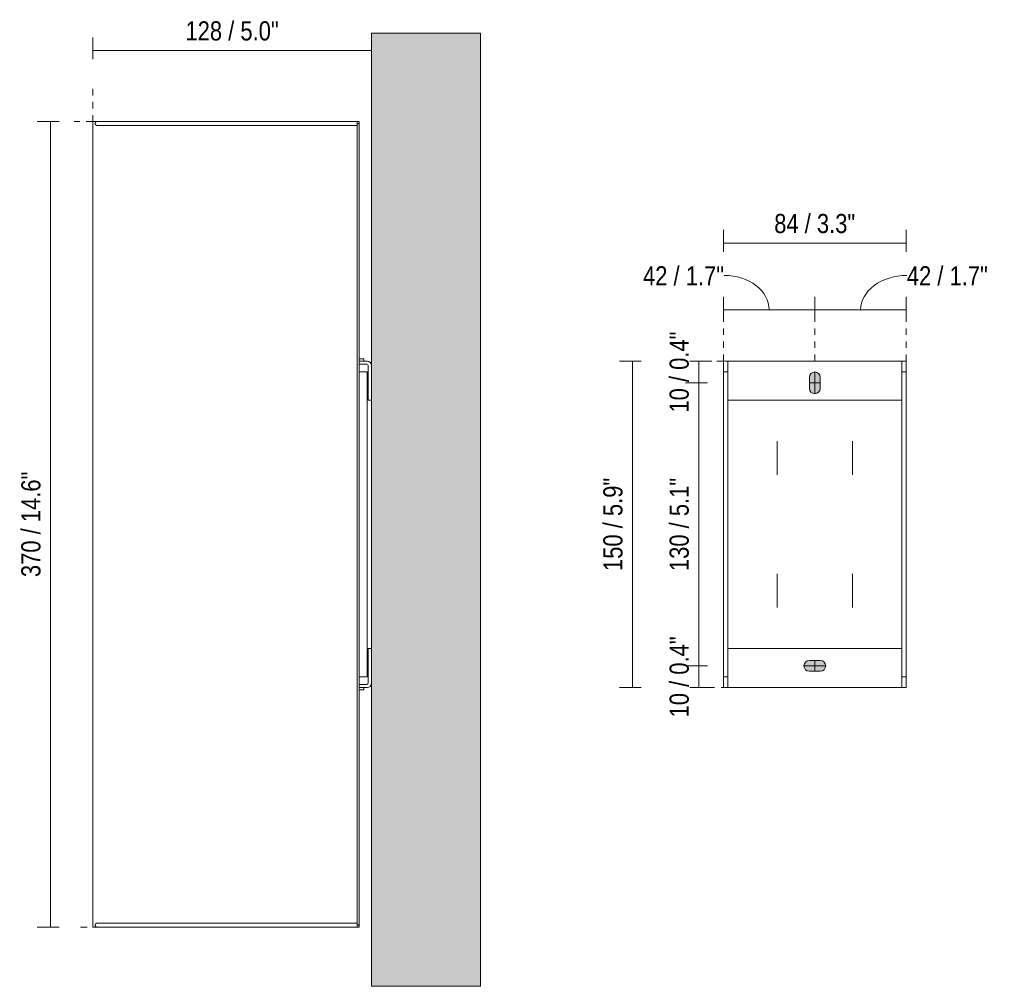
# Model space of a CAD drawing. Header units: millimetres. Extents: x -3429 to -2353, y 97 to 6643.
# Tile 1 of 3: x -2806 to -2353, y 97 to 541. Entities that reach past the tile are written whole.
import ezdxf

# ---------------------------------------------------------------- set-up
doc = ezdxf.new("R2010")
doc.units = ezdxf.units.MM
doc.linetypes.add('Dash', pattern=[6, 3, -3])
doc.linetypes.add('Hidden', pattern=[7.14375, 4.7625, -2.38125])
for name, color, linetype, lineweight in [('Cotas', 7, 'Continuous', 9), ('Cotas-4', 7, 'Continuous', 9), ('Elementos de detalle', 7, 'Continuous', 9), ('Lighthing Fixture Dim Black SOL', 7, 'Continuous', 9), ('Luminarias', 7, 'Continuous', 20), ('Muros', 7, 'Continuous', 9)]:
    doc.layers.add(name, color=color, linetype=linetype, lineweight=lineweight)
doc.layers.add('Lighthing Fixture Detail Wide Grey', color=7, linetype='Continuous', lineweight=20, true_color=0x787878)
doc.layers.add('Lighthing Fixture Dim Grey Dash', color=7, linetype='Dash', lineweight=9, true_color=0xd2d2d2)
doc.styles.add('Arial Narrow', font='ARIALN.TTF', dxfattribs={"height": 8.8})
doc.dimstyles.new('FARO_-_2_2mm_Arial_Narrow_mm_Inch_Left', dxfattribs={"dimscale": 304.8, "dimtxt": 9.006193, "dimasz": 0, "dimexe": 0.019685, "dimexo": 0.0625, "dimgap": 0.006562, "dimtad": 1, "dimdec": 0, "dimzin": 0, "dimdsep": 46, "dimtxsty": 'Arial Narrow', "dimblk1": 'NONE', "dimblk2": 'NONE', "dimsah": 1, "dimcen": 0.09, "dimadec": 0, "dimazin": 0, "dimtfac": 1, "dimtdec": 4, "dimtix": 1, "dimtmove": 0, "dimatfit": 3, "dimfxl": 0.013123, "dimfxlon": 1, "dimtvp": 1, "dimtolj": 1, "dimtzin": 0, "dimarcsym": 2})
doc.dimstyles.new('FARO_-_2_2mm_Arial_Narrow_mm_Inch_Left_1', dxfattribs={"dimscale": 304.8, "dimtxt": 9.006193, "dimasz": 0, "dimexe": 0.019685, "dimexo": 0.0625, "dimgap": 0.006562, "dimtad": 1, "dimdec": 0, "dimzin": 0, "dimdsep": 46, "dimtxsty": 'Arial Narrow', "dimblk1": 'NONE', "dimblk2": 'NONE', "dimsah": 1, "dimcen": 0.09, "dimadec": 0, "dimazin": 0, "dimtfac": 1, "dimtdec": 4, "dimtix": 1, "dimtmove": 1, "dimatfit": 3, "dimfxl": 0.013123, "dimfxlon": 1, "dimtvp": 1, "dimtolj": 1, "dimtzin": 0, "dimarcsym": 2})
doc.dimstyles.new('FARO_-_2_2mm_Arial_Narrow_mm_Inch_Left_2', dxfattribs={"dimscale": 304.8, "dimtxt": 9.006193, "dimasz": 0, "dimexe": 0.019685, "dimexo": 0.0625, "dimgap": 0.006562, "dimtad": 1, "dimdec": 0, "dimzin": 0, "dimdsep": 46, "dimtxsty": 'Arial Narrow', "dimblk1": 'NONE', "dimblk2": 'NONE', "dimsah": 1, "dimcen": 0.09, "dimadec": 0, "dimazin": 0, "dimtfac": 1, "dimtdec": 4, "dimtix": 1, "dimtmove": 1, "dimatfit": 3, "dimfxl": 0.013123, "dimfxlon": 1, "dimtvp": 1, "dimtolj": 1, "dimtzin": 0, "dimarcsym": 2})

# ---------------------------------------------------------------- blocks, each defined once
blk = doc.blocks.new('66401-103 - 28257 STUDIO Black wall lamp-560384-Lateral_PDF')
at = {"layer": 'Luminarias'}
for p, q in [((-3397, 493.78), (-3397, 123.78)), ((-3275.6, 493.78), (-3397, 493.78)), ((-3275.5, 493.78), (-3275.6, 493.78)), ((-3275.6, 493.78), (-3275.6, 123.78)), ((-3274.6, 493.78), (-3275.5, 493.78)), ((-3274.6, 123.78), (-3274.6, 493.78)), ((-3272.5, 384.78), (-3274.6, 384.78)), ((-3272.5, 383.78), (-3272.5, 384.78)), ((-3270.96, 383.78), (-3274.6, 383.78)), ((-3274.6, 382.28), (-3271.06, 382.28)), ((-3270.46, 381.67), (-3270.46, 365.78)), ((-3274.6, 378.78), (-3270.96, 378.78)), ((-3270.96, 378.78), (-3270.96, 238.78)), ((-3270.46, 365.78), (-3268.96, 365.78)), ((-3268.96, 251.78), (-3270.46, 251.78)), ((-3270.46, 251.78), (-3270.46, 235.88)), ((-3271.06, 235.28), (-3274.61, 235.28)), ((-3270.96, 238.78), (-3274.6, 238.78)), ((-3274.6, 233.78), (-3270.96, 233.78)), ((-3274.6, 232.78), (-3272.5, 232.78)), ((-3272.5, 232.78), (-3272.5, 233.78)), ((-3397, 123.78), (-3275.6, 123.78)), ((-3275.6, 123.78), (-3275.5, 123.78)), ((-3275.5, 123.78), (-3274.6, 123.78))]:
    blk.add_line(p, q, dxfattribs=at)
at = {"layer": 'Luminarias', "flags": 128}
for points in [[(-3395, 491.98), (-3395.04, 491.98), (-3395.07, 491.98), (-3395.11, 491.99), (-3395.14, 491.99), (-3395.18, 492), (-3395.21, 492), (-3395.25, 492.01), (-3395.28, 492.02), (-3395.32, 492.04), (-3395.35, 492.05), (-3395.38, 492.06), (-3395.42, 492.08), (-3395.45, 492.1), (-3395.48, 492.12), (-3395.51, 492.14), (-3395.54, 492.16), (-3395.57, 492.18), (-3395.59, 492.2), (-3395.62, 492.23), (-3395.65, 492.25), (-3395.67, 492.28), (-3395.69, 492.31), (-3395.72, 492.33), (-3395.74, 492.36), (-3395.76, 492.39), (-3395.78, 492.42), (-3395.79, 492.45), (-3395.81, 492.49), (-3395.83, 492.52), (-3395.84, 492.55), (-3395.85, 492.59), (-3395.86, 492.62), (-3395.87, 492.66), (-3395.88, 492.69), (-3395.89, 492.73), (-3395.89, 492.76), (-3395.9, 492.8), (-3395.9, 492.83), (-3395.9, 492.87), (-3395.9, 492.91), (-3395.9, 492.94), (-3395.9, 492.98), (-3395.89, 493.01), (-3395.88, 493.05), (-3395.88, 493.08), (-3395.87, 493.12), (-3395.86, 493.15), (-3395.85, 493.19), (-3395.83, 493.22), (-3395.82, 493.25), (-3395.8, 493.29), (-3395.79, 493.32), (-3395.77, 493.35), (-3395.75, 493.38), (-3395.73, 493.41), (-3395.71, 493.44), (-3395.68, 493.46), (-3395.66, 493.49), (-3395.63, 493.52), (-3395.61, 493.54), (-3395.58, 493.57), (-3395.55, 493.59), (-3395.52, 493.61), (-3395.49, 493.63), (-3395.46, 493.65), (-3395.43, 493.67), (-3395.4, 493.68), (-3395.37, 493.7), (-3395.34, 493.71), (-3395.3, 493.73), (-3395.27, 493.74), (-3395.23, 493.75), (-3395.2, 493.76), (-3395.16, 493.76), (-3395.13, 493.77), (-3395.09, 493.77), (-3395.06, 493.78), (-3395.02, 493.78), (-3395, 493.78)], [(-3275.6, 493.78), (-3278.05, 493.78), (-3280.57, 493.78), (-3283.16, 493.78), (-3285.8, 493.78), (-3288.49, 493.78), (-3291.24, 493.78), (-3294.03, 493.78), (-3296.87, 493.78), (-3299.74, 493.78), (-3302.64, 493.78), (-3305.58, 493.78), (-3308.53, 493.78), (-3311.5, 493.78), (-3314.49, 493.78), (-3317.49, 493.78), (-3320.49, 493.78), (-3323.48, 493.78), (-3326.48, 493.78), (-3329.46, 493.78), (-3332.43, 493.78), (-3335.38, 493.78), (-3338.3, 493.78), (-3341.19, 493.78), (-3344.05, 493.78), (-3346.87, 493.78), (-3349.65, 493.78), (-3352.38, 493.78), (-3355.06, 493.78), (-3357.69, 493.78), (-3360.25, 493.78), (-3362.75, 493.78), (-3365.18, 493.78), (-3367.54, 493.78), (-3369.82, 493.78), (-3372.02, 493.78), (-3374.14, 493.78), (-3376.17, 493.78), (-3378.11, 493.78), (-3379.96, 493.78), (-3381.72, 493.78), (-3383.37, 493.78), (-3384.92, 493.78), (-3386.37, 493.78), (-3387.72, 493.78), (-3388.95, 493.78), (-3390.08, 493.78), (-3391.09, 493.78), (-3391.99, 493.78), (-3392.77, 493.78), (-3393.44, 493.78), (-3393.99, 493.78), (-3394.42, 493.78), (-3394.73, 493.78), (-3394.93, 493.78), (-3395, 493.78), (-3395, 493.78)], [(-3395, 493.78), (-3394.94, 493.78), (-3394.76, 493.78), (-3394.46, 493.78), (-3394.12, 493.78)], [(-3394.12, 491.98), (-3394.42, 491.98), (-3394.73, 491.98), (-3394.93, 491.98), (-3395, 491.98), (-3395, 491.98)], [(-3395, 491.98), (-3394.94, 491.98), (-3394.76, 491.98), (-3394.46, 491.98), (-3394.04, 491.98), (-3393.51, 491.98), (-3392.85, 491.98), (-3392.08, 491.98), (-3391.19, 491.98), (-3390.19, 491.98), (-3389.08, 491.98), (-3387.86, 491.98), (-3386.53, 491.98), (-3385.09, 491.98), (-3383.54, 491.98), (-3381.9, 491.98), (-3380.16, 491.98), (-3378.32, 491.98), (-3376.39, 491.98), (-3374.36, 491.98), (-3372.25, 491.98), (-3370.06, 491.98), (-3367.79, 491.98), (-3365.44, 491.98), (-3363.01, 491.98), (-3360.52, 491.98), (-3357.97, 491.98), (-3355.35, 491.98), (-3352.68, 491.98), (-3349.95, 491.98), (-3347.18, 491.98), (-3344.36, 491.98), (-3341.5, 491.98), (-3338.61, 491.98), (-3335.69, 491.98), (-3332.75, 491.98), (-3329.78, 491.98), (-3326.8, 491.98), (-3323.81, 491.98), (-3320.81, 491.98), (-3317.81, 491.98), (-3314.81, 491.98), (-3311.83, 491.98), (-3308.85, 491.98), (-3305.89, 491.98), (-3302.96, 491.98), (-3300.05, 491.98), (-3297.18, 491.98), (-3294.34, 491.98), (-3291.54, 491.98), (-3288.79, 491.98), (-3286.09, 491.98), (-3283.44, 491.98), (-3280.85, 491.98), (-3278.32, 491.98), (-3275.86, 491.98), (-3275.6, 491.98)], [(-3395, 123.78), (-3395.04, 123.78), (-3395.07, 123.78), (-3395.11, 123.79), (-3395.14, 123.79), (-3395.18, 123.8), (-3395.21, 123.8), (-3395.25, 123.81), (-3395.28, 123.82), (-3395.32, 123.84), (-3395.35, 123.85), (-3395.38, 123.86), (-3395.42, 123.88), (-3395.45, 123.9), (-3395.48, 123.92), (-3395.51, 123.94), (-3395.54, 123.96), (-3395.57, 123.98), (-3395.59, 124), (-3395.62, 124.03), (-3395.65, 124.05), (-3395.67, 124.08), (-3395.69, 124.11), (-3395.72, 124.13), (-3395.74, 124.16), (-3395.76, 124.19), (-3395.78, 124.22), (-3395.79, 124.25), (-3395.81, 124.29), (-3395.83, 124.32), (-3395.84, 124.35), (-3395.85, 124.39), (-3395.86, 124.42), (-3395.87, 124.46), (-3395.88, 124.49), (-3395.89, 124.53), (-3395.89, 124.56), (-3395.9, 124.6), (-3395.9, 124.63), (-3395.9, 124.67), (-3395.9, 124.71), (-3395.9, 124.74), (-3395.9, 124.78), (-3395.89, 124.81), (-3395.88, 124.85), (-3395.88, 124.88), (-3395.87, 124.92), (-3395.86, 124.95), (-3395.85, 124.99), (-3395.83, 125.02), (-3395.82, 125.05), (-3395.8, 125.09), (-3395.79, 125.12), (-3395.77, 125.15), (-3395.75, 125.18), (-3395.73, 125.21), (-3395.71, 125.24), (-3395.68, 125.26), (-3395.66, 125.29), (-3395.63, 125.32), (-3395.61, 125.34), (-3395.58, 125.37), (-3395.55, 125.39), (-3395.52, 125.41), (-3395.49, 125.43), (-3395.46, 125.45), (-3395.43, 125.47), (-3395.4, 125.48), (-3395.37, 125.5), (-3395.34, 125.51), (-3395.3, 125.53), (-3395.27, 125.54), (-3395.23, 125.55), (-3395.2, 125.56), (-3395.16, 125.56), (-3395.13, 125.57), (-3395.09, 125.57), (-3395.06, 125.58), (-3395.02, 125.58), (-3395, 125.58)], [(-3275.6, 125.58), (-3278.05, 125.58), (-3280.57, 125.58), (-3283.16, 125.58), (-3285.8, 125.58), (-3288.49, 125.58), (-3291.24, 125.58), (-3294.03, 125.58), (-3296.87, 125.58), (-3299.74, 125.58), (-3302.64, 125.58), (-3305.58, 125.58), (-3308.53, 125.58), (-3311.5, 125.58), (-3314.49, 125.58), (-3317.49, 125.58), (-3320.49, 125.58), (-3323.48, 125.58), (-3326.48, 125.58), (-3329.46, 125.58), (-3332.43, 125.58), (-3335.38, 125.58), (-3338.3, 125.58), (-3341.19, 125.58), (-3344.05, 125.58), (-3346.87, 125.58), (-3349.65, 125.58), (-3352.38, 125.58), (-3355.06, 125.58), (-3357.69, 125.58), (-3360.25, 125.58), (-3362.75, 125.58), (-3365.18, 125.58), (-3367.54, 125.58), (-3369.82, 125.58), (-3372.02, 125.58), (-3374.14, 125.58), (-3376.17, 125.58), (-3378.11, 125.58), (-3379.96, 125.58), (-3381.72, 125.58), (-3383.37, 125.58), (-3384.92, 125.58), (-3386.37, 125.58), (-3387.72, 125.58), (-3388.95, 125.58), (-3390.08, 125.58), (-3391.09, 125.58), (-3391.99, 125.58), (-3392.77, 125.58), (-3393.44, 125.58), (-3393.99, 125.58), (-3394.42, 125.58), (-3394.73, 125.58), (-3394.93, 125.58), (-3395, 125.58), (-3395, 125.58)], [(-3395, 125.58), (-3394.94, 125.58), (-3394.76, 125.58), (-3394.46, 125.58), (-3394.12, 125.58)], [(-3394.12, 123.78), (-3394.42, 123.78), (-3394.73, 123.78), (-3394.93, 123.78), (-3395, 123.78), (-3395, 123.78)], [(-3395, 123.78), (-3394.94, 123.78), (-3394.76, 123.78), (-3394.46, 123.78), (-3394.04, 123.78), (-3393.51, 123.78), (-3392.85, 123.78), (-3392.08, 123.78), (-3391.19, 123.78), (-3390.19, 123.78), (-3389.08, 123.78), (-3387.86, 123.78), (-3386.53, 123.78), (-3385.09, 123.78), (-3383.54, 123.78), (-3381.9, 123.78), (-3380.16, 123.78), (-3378.32, 123.78), (-3376.39, 123.78), (-3374.36, 123.78), (-3372.25, 123.78), (-3370.06, 123.78), (-3367.79, 123.78), (-3365.44, 123.78), (-3363.01, 123.78), (-3360.52, 123.78), (-3357.97, 123.78), (-3355.35, 123.78), (-3352.68, 123.78), (-3349.95, 123.78), (-3347.18, 123.78), (-3344.36, 123.78), (-3341.5, 123.78), (-3338.61, 123.78), (-3335.69, 123.78), (-3332.75, 123.78), (-3329.78, 123.78), (-3326.8, 123.78), (-3323.81, 123.78), (-3320.81, 123.78), (-3317.81, 123.78), (-3314.81, 123.78), (-3311.83, 123.78), (-3308.85, 123.78), (-3305.89, 123.78), (-3302.96, 123.78), (-3300.05, 123.78), (-3297.18, 123.78), (-3294.34, 123.78), (-3291.54, 123.78), (-3288.79, 123.78), (-3286.09, 123.78), (-3283.44, 123.78), (-3280.85, 123.78), (-3278.32, 123.78), (-3275.86, 123.78), (-3275.6, 123.78)]]:
    blk.add_lwpolyline(points, dxfattribs=at)
at = {"layer": 'Luminarias'}
for centre, radius, start, end in [((-3271.06, 381.67), 0.605, 0, 90), ((-3270.96, 381.78), 2, 0, 90), ((-3271.06, 235.88), 0.605, 270, 0), ((-3270.96, 235.78), 2, 270, 360)]:
    blk.add_arc(centre, radius, start, end, dxfattribs=at)
for centre in [(-3275.6, 492.88), (-3275.6, 124.68)]:
    blk.add_ellipse(centre, major_axis=(0, 0.9), ratio=0.592, start_param=4.45059, end_param=4.974188, dxfattribs=at)
blk = doc.blocks.new('66401-103 - 28257 STUDIO Black wall lamp-560384-Alzado_PDF Fixing')
at = {"layer": 'Luminarias'}
for p, q in [((6474.5, 383.78), (6474.5, 381.78)), ((6474.5, 365.78), (6474.5, 381.78)), ((6554.5, 381.78), (6554.5, 383.78)), ((6554.5, 381.78), (6554.5, 365.78)), ((6472.5, 378.78), (6474.5, 378.78)), ((6554.5, 378.78), (6556.5, 378.78)), ((6554.5, 365.78), (6474.5, 365.78)), ((6474.5, 251.78), (6474.5, 365.78)), ((6554.5, 251.78), (6554.5, 365.78)), ((6497.23, 346.94), (6497.23, 331.5)), ((6531.76, 331.5), (6531.76, 346.94)), ((6497.23, 286.06), (6497.23, 270.61)), ((6531.76, 270.61), (6531.76, 286.06)), ((6474.5, 235.78), (6474.5, 251.78)), ((6474.5, 251.78), (6554.5, 251.78)), ((6554.5, 251.78), (6554.5, 235.78)), ((6474.5, 238.78), (6472.5, 238.78)), ((6474.5, 235.78), (6474.5, 233.78)), ((6556.5, 238.78), (6554.5, 238.78)), ((6554.5, 233.78), (6554.5, 235.78))]:
    blk.add_line(p, q, dxfattribs=at)
blk = doc.blocks.new('DIMBLOCK3-Lateral_PDF')
at = {"layer": 'Cotas-4', "color": 251, "true_color": 0x5b5b5b}
for p, q in [((-2772.04, 526.47), (-2772.04, 532.47)), ((-2644, 526.47), (-2644, 532.47)), ((-2644, 526.47), (-2772.04, 526.47)), ((-2772.04, 526.47), (-2772.04, 522.47)), ((-2644, 526.47), (-2644, 522.47))]:
    blk.add_line(p, q, dxfattribs=at)
at = {"layer": 'Cotas-4', "color": 0, "insert": (-2729.47, 539.84), "char_height": 8.8, "width": 51.464, "attachment_point": 1, "line_spacing_factor": 0.974696, "style": 'Arial Narrow'}
blk.add_mtext('128 / 5.0"', dxfattribs=at)
blk = doc.blocks.new('_None')
blk = doc.blocks.new('DIMBLOCK4-Lateral_PDF')
at = {"layer": 'Cotas-4', "color": 251, "true_color": 0x5b5b5b}
for p, q in [((-2791.51, 493.78), (-2797.51, 493.78)), ((-2791.51, 493.78), (-2791.51, 123.78)), ((-2791.51, 493.78), (-2787.51, 493.78)), ((-2791.51, 123.78), (-2797.51, 123.78)), ((-2791.51, 123.78), (-2787.51, 123.78))]:
    blk.add_line(p, q, dxfattribs=at)
at = {"layer": 'Cotas-4', "color": 0, "insert": (-2804.88, 284.55), "char_height": 8.8, "width": 58.1543, "attachment_point": 1, "rotation": 90, "line_spacing_factor": 0.974696, "style": 'Arial Narrow'}
blk.add_mtext('370 / 14.6"', dxfattribs=at)
blk = doc.blocks.new('DIMBLOCK5-Alzado_PDF Fixing')
at = {"layer": 'Cotas-4', "color": 251, "true_color": 0x5b5b5b}
for p, q in [((-2482.39, 407.25), (-2482.39, 413.25)), ((-2440.39, 407.25), (-2440.39, 413.25)), ((-2482.39, 407.25), (-2440.39, 407.25)), ((-2482.39, 407.25), (-2482.39, 403.25))]:
    blk.add_line(p, q, dxfattribs=at)
at = {"layer": 'Cotas-4', "color": 251, "linetype": 'Hidden', "true_color": 0x5b5b5b}
blk.add_line((-2440.39, 407.25), (-2440.39, 403.25), dxfattribs=at)
at = {"layer": 'Cotas-4', "color": 251, "true_color": 0x5b5b5b}
blk.add_ellipse((-2481.98, 407.25), major_axis=(20.59, 0), ratio=0.770966, start_param=0, end_param=1.570796, dxfattribs=at)
at = {"layer": 'Cotas-4', "color": 0, "insert": (-2519.29, 427.35), "char_height": 8.8, "width": 44.7736, "attachment_point": 1, "line_spacing_factor": 0.974696, "style": 'Arial Narrow'}
blk.add_mtext('42 / 1.7"', dxfattribs=at)
blk = doc.blocks.new('DIMBLOCK6-Alzado_PDF Fixing')
at = {"layer": 'Cotas-4', "color": 251, "true_color": 0x5b5b5b}
for p, q in [((-2440.39, 407.25), (-2440.39, 413.25)), ((-2398.39, 407.25), (-2398.39, 413.25)), ((-2440.39, 407.25), (-2398.39, 407.25)), ((-2398.39, 407.25), (-2398.39, 403.25))]:
    blk.add_line(p, q, dxfattribs=at)
at = {"layer": 'Cotas-4', "color": 251, "linetype": 'Hidden', "true_color": 0x5b5b5b}
blk.add_line((-2440.39, 407.25), (-2440.39, 403.25), dxfattribs=at)
at = {"layer": 'Cotas-4', "color": 251, "true_color": 0x5b5b5b}
blk.add_ellipse((-2398.12, 407.25), major_axis=(21.26, 0), ratio=0.746521, start_param=1.570796, end_param=3.141593, dxfattribs=at)
at = {"layer": 'Cotas-4', "color": 0, "insert": (-2398.12, 427.35), "char_height": 8.8, "width": 44.7736, "attachment_point": 1, "line_spacing_factor": 0.974696, "style": 'Arial Narrow'}
blk.add_mtext('42 / 1.7"', dxfattribs=at)
blk = doc.blocks.new('DIMBLOCK7-Alzado_PDF Fixing')
at = {"layer": 'Cotas-4', "color": 251, "true_color": 0x5b5b5b}
for p, q in [((-2482.39, 437.99), (-2482.39, 443.99)), ((-2398.39, 437.99), (-2398.39, 443.99)), ((-2482.39, 437.99), (-2398.39, 437.99)), ((-2482.39, 437.99), (-2482.39, 433.99)), ((-2398.39, 437.99), (-2398.39, 433.99))]:
    blk.add_line(p, q, dxfattribs=at)
at = {"layer": 'Cotas-4', "color": 0, "insert": (-2459.04, 451.36), "char_height": 8.8, "width": 44.7736, "attachment_point": 1, "line_spacing_factor": 0.974696, "style": 'Arial Narrow'}
blk.add_mtext('84 / 3.3"', dxfattribs=at)
blk = doc.blocks.new('DIMBLOCK8-Alzado_PDF Fixing')
at = {"layer": 'Cotas-4', "color": 251, "true_color": 0x5b5b5b}
for p, q in [((-2493.73, 383.78), (-2497.73, 383.78)), ((-2493.73, 383.78), (-2493.73, 373.78)), ((-2493.73, 383.78), (-2487.73, 383.78)), ((-2493.73, 373.78), (-2499.73, 373.78)), ((-2493.73, 373.78), (-2489.73, 373.78))]:
    blk.add_line(p, q, dxfattribs=at)
at = {"layer": 'Cotas-4', "color": 0, "insert": (-2507.1, 360.12), "char_height": 8.8, "width": 44.7736, "attachment_point": 1, "rotation": 90, "line_spacing_factor": 0.974696, "style": 'Arial Narrow'}
blk.add_mtext('10 / 0.4"', dxfattribs=at)
blk = doc.blocks.new('DIMBLOCK9-Alzado_PDF Fixing')
at = {"layer": 'Cotas-4', "color": 251, "true_color": 0x5b5b5b}
for p, q in [((-2493.73, 373.78), (-2499.73, 373.78)), ((-2493.73, 373.78), (-2493.73, 243.74)), ((-2493.73, 373.78), (-2489.73, 373.78)), ((-2493.73, 243.74), (-2499.73, 243.74)), ((-2493.73, 243.74), (-2489.73, 243.74))]:
    blk.add_line(p, q, dxfattribs=at)
at = {"layer": 'Cotas-4', "color": 0, "insert": (-2507.1, 287.31), "char_height": 8.8, "width": 51.464, "attachment_point": 1, "rotation": 90, "line_spacing_factor": 0.974696, "style": 'Arial Narrow'}
blk.add_mtext('130 / 5.1"', dxfattribs=at)
blk = doc.blocks.new('DIMBLOCK10-Alzado_PDF Fixing')
at = {"layer": 'Cotas-4', "color": 251, "true_color": 0x5b5b5b}
for p, q in [((-2493.73, 243.74), (-2499.73, 243.74)), ((-2493.73, 243.74), (-2493.73, 233.78)), ((-2493.73, 243.74), (-2489.73, 243.74)), ((-2493.73, 233.78), (-2497.73, 233.78)), ((-2493.73, 233.78), (-2487.73, 233.78))]:
    blk.add_line(p, q, dxfattribs=at)
at = {"layer": 'Cotas-4', "color": 0, "insert": (-2507.1, 220.1), "char_height": 8.8, "width": 44.7736, "attachment_point": 1, "rotation": 90, "line_spacing_factor": 0.974696, "style": 'Arial Narrow'}
blk.add_mtext('10 / 0.4"', dxfattribs=at)
blk = doc.blocks.new('DIMBLOCK11-Alzado_PDF Fixing')
at = {"layer": 'Cotas-4', "color": 251, "true_color": 0x5b5b5b}
for p, q in [((-2524.17, 383.78), (-2530.17, 383.78)), ((-2524.17, 383.78), (-2524.17, 233.78)), ((-2524.17, 383.78), (-2520.17, 383.78)), ((-2524.17, 233.78), (-2530.17, 233.78)), ((-2524.17, 233.78), (-2520.17, 233.78))]:
    blk.add_line(p, q, dxfattribs=at)
at = {"layer": 'Cotas-4', "color": 0, "insert": (-2537.54, 287.34), "char_height": 8.8, "width": 51.464, "attachment_point": 1, "rotation": 90, "line_spacing_factor": 0.974696, "style": 'Arial Narrow'}
blk.add_mtext('150 / 5.9"', dxfattribs=at)

msp = doc.modelspace()

# ---------------------------------------------------------------- hatches: boundary and pattern name
at = {"layer": 'Elementos de detalle', "true_color": 0xc0c0c0}
h = msp.add_hatch(color=9, dxfattribs=at)
h.paths.add_polyline_path([(-2442.89, 241.28), (-2437.89, 241.28), (-2437.24, 241.36), (-2436.64, 241.61), (-2436.12, 242.01), (-2435.72, 242.53), (-2435.47, 243.13), (-2435.39, 243.78), (-2435.47, 244.43), (-2435.72, 245.03), (-2436.12, 245.55), (-2436.64, 245.94), (-2437.24, 246.19), (-2437.89, 246.28), (-2442.89, 246.28), (-2443.53, 246.19), (-2444.14, 245.94), (-2444.65, 245.55), (-2445.05, 245.03), (-2445.3, 244.43), (-2445.39, 243.78), (-2445.3, 243.13), (-2445.05, 242.53), (-2444.65, 242.01), (-2444.14, 241.61), (-2443.53, 241.36)])
h.paths.add_polyline_path([(-2440.39, 368.78), (-2439.74, 368.86), (-2439.14, 369.11), (-2438.62, 369.51), (-2438.22, 370.03), (-2437.97, 370.63), (-2437.89, 371.28), (-2437.89, 376.28), (-2437.97, 376.93), (-2438.22, 377.53), (-2438.62, 378.05), (-2439.14, 378.44), (-2439.74, 378.69), (-2440.41, 378.78), (-2441.03, 378.69), (-2441.64, 378.44), (-2442.15, 378.05), (-2442.55, 377.53), (-2442.8, 376.93), (-2442.89, 376.28), (-2442.89, 371.28), (-2442.8, 370.63), (-2442.55, 370.03), (-2442.15, 369.51), (-2441.64, 369.11), (-2441.03, 368.86), (-2440.41, 368.78)])
at = {"layer": 'Muros', "true_color": 0xfafafa}
msp.add_hatch(color=7, dxfattribs=at).paths.add_polyline_path([(-2594, 96.59), (-2594, 534.39), (-2644, 534.39), (-2644, 96.59), (-2631.1, 96.59)])

# ---------------------------------------------------------------- linework, layer by layer
at = {"layer": 'Lighthing Fixture Detail Wide Grey'}
for p, q in [((-2482.39, 233.78), (-2482.39, 383.78)), ((-2482.39, 383.78), (-2398.39, 383.78)), ((-2398.39, 383.78), (-2398.39, 233.78)), ((-2442.89, 376.28), (-2442.89, 371.28)), ((-2437.89, 371.28), (-2437.89, 376.28)), ((-2437.89, 246.28), (-2442.89, 246.28)), ((-2442.89, 241.28), (-2437.89, 241.28)), ((-2398.39, 233.78), (-2482.39, 233.78))]:
    msp.add_line(p, q, dxfattribs=at)
for centre, start, end in [((-2440.39, 376.28), 0, 180), ((-2440.39, 371.28), 180, 0), ((-2442.89, 243.78), 90, 270), ((-2437.89, 243.78), 270, 90)]:
    msp.add_arc(centre, 2.5, start, end, dxfattribs=at)
at = {"layer": 'Lighthing Fixture Dim Black SOL'}
for p, q in [((-2440.39, 378.82), (-2440.39, 368.78)), ((-2442.89, 373.78), (-2437.89, 373.78)), ((-2440.39, 241.28), (-2440.39, 246.28)), ((-2445.39, 243.74), (-2435.39, 243.74))]:
    msp.add_line(p, q, dxfattribs=at)
at = {"layer": 'Lighthing Fixture Dim Grey Dash'}
for p, q in [((-2772.04, 493.78), (-2772.04, 508.78)), ((-2644, 450), (-2644, 508.78)), ((-2772.04, 493.78), (-2780.64, 493.78)), ((-2482.39, 383.78), (-2482.39, 403.78)), ((-2440.39, 383.78), (-2440.39, 403.78)), ((-2398.39, 383.78), (-2398.39, 403.78)), ((-2482.39, 383.78), (-2494.8, 383.78)), ((-2480.39, 233.78), (-2494.8, 233.78)), ((-2750.64, 123.78), (-2780.64, 123.78))]:
    msp.add_line(p, q, dxfattribs=at)
at = {"layer": 'Muros', "color": 254, "true_color": 0xcccccc}
for p, q in [((-2644, 96.59), (-2644, 534.39)), ((-2644, 534.39), (-2594, 534.39)), ((-2594, 534.39), (-2594, 96.59)), ((-2594, 96.59), (-2644, 96.59))]:
    msp.add_line(p, q, dxfattribs=at)

# ---------------------------------------------------------------- block references
at = {"layer": 'Luminarias'}
for name, p in [('66401-103 - 28257 STUDIO Black wall lamp-560384-Lateral_PDF', (624.96, 0)), ('66401-103 - 28257 STUDIO Black wall lamp-560384-Alzado_PDF Fixing', (-8954.88, 0))]:
    msp.add_blockref(name, p, dxfattribs=at)

# ---------------------------------------------------------------- dimensions: what is measured, and where the dimension line sits
at = {"layer": 'Cotas', "color": 251, "true_color": 0x5b5b5b}
for base, p1, p2, override, picture, middle in [((-2772.04, 526.47), (-2644, 522.47), (-2772.04, 522.47), {"dimpost": '<>', "dimfxl": 128.040625}, 'DIMBLOCK3-Lateral_PDF', (-2708.02, 534.17)), ((-2398.39, 437.99), (-2482.39, 433.99), (-2398.39, 433.99), {"dimpost": '<>', "dimfxl": 84}, 'DIMBLOCK7-Alzado_PDF Fixing', (-2440.39, 445.68))]:
    dim = msp.add_linear_dim(base=base, p1=p1, p2=p2, dimstyle='FARO_-_2_2mm_Arial_Narrow_mm_Inch_Left', override=override, dxfattribs=at)
    dim.commit()
    dim.dimension.update_dxf_attribs({"geometry": picture, "text_midpoint": middle})
for base, p1, p2, override, picture, middle in [((-2791.51, 123.78), (-2787.51, 493.78), (-2787.51, 123.78), {"dimpost": '<>', "dimfxl": 370}, 'DIMBLOCK4-Lateral_PDF', (-2799.2, 308.78)), ((-2493.73, 373.78), (-2497.73, 383.78), (-2489.73, 373.78), {"dimpost": '<>', "dimfxl": 12.806248}, 'DIMBLOCK8-Alzado_PDF Fixing', (-2501.43, 378.78)), ((-2524.17, 233.78), (-2520.17, 383.78), (-2520.17, 233.78), {"dimpost": '<>', "dimfxl": 150}, 'DIMBLOCK11-Alzado_PDF Fixing', (-2531.87, 308.78)), ((-2493.73, 243.74), (-2489.73, 373.78), (-2489.73, 243.74), {"dimpost": '<>', "dimfxl": 130.042774}, 'DIMBLOCK9-Alzado_PDF Fixing', (-2501.43, 308.76)), ((-2493.73, 233.78), (-2489.73, 243.74), (-2497.73, 233.78), {"dimpost": '<>', "dimfxl": 12.772875}, 'DIMBLOCK10-Alzado_PDF Fixing', (-2501.43, 238.76))]:
    dim = msp.add_linear_dim(base=base, p1=p1, p2=p2, angle=90, dimstyle='FARO_-_2_2mm_Arial_Narrow_mm_Inch_Left', override=override, dxfattribs=at)
    dim.commit()
    dim.dimension.update_dxf_attribs({"geometry": picture, "text_midpoint": middle})
for base, p1, p2, dimstyle, picture, middle in [((-2440.39, 407.25), (-2482.39, 403.25), (-2440.39, 403.25), 'FARO_-_2_2mm_Arial_Narrow_mm_Inch_Left_1', 'DIMBLOCK5-Alzado_PDF Fixing', (-2496.9, 421.48)), ((-2398.39, 407.25), (-2440.39, 403.25), (-2398.39, 403.25), 'FARO_-_2_2mm_Arial_Narrow_mm_Inch_Left_2', 'DIMBLOCK6-Alzado_PDF Fixing', (-2375.73, 421.48))]:
    dim = msp.add_linear_dim(base=base, p1=p1, p2=p2, dimstyle=dimstyle, override={"dimpost": '<>', "dimfxl": 42}, dxfattribs=at)
    dim.commit()
    dim.dimension.update_dxf_attribs({"geometry": picture, "text_midpoint": middle, "dimtype": 160})

doc.saveas('drawing.dxf')
